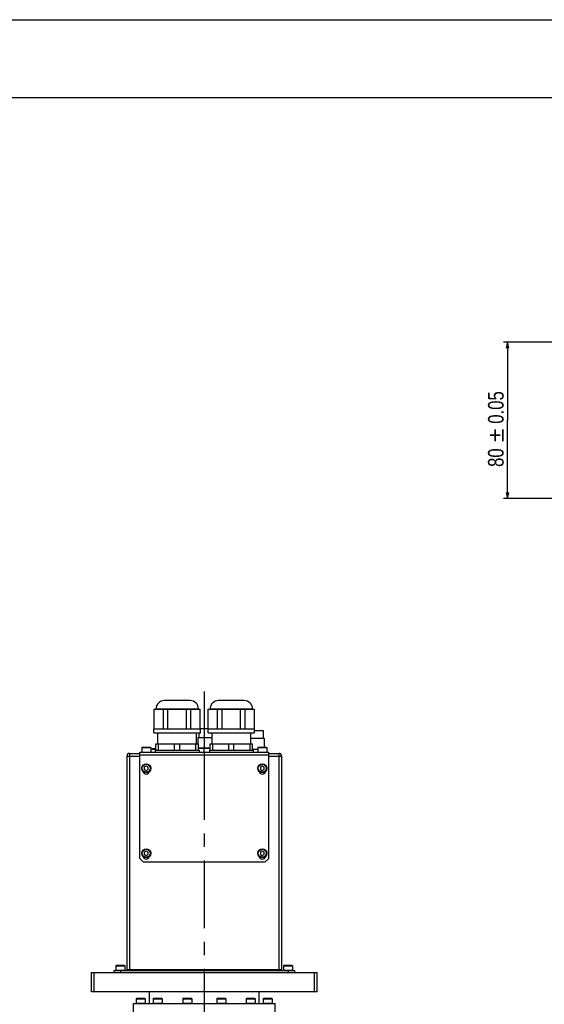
# Model space of a CAD drawing. Extents: x 0 to 2548, y 0 to 1800.
# Tile 23 of 29: x 1334 to 1740, y 1036 to 1800. Entities that reach past the tile are written whole.
import ezdxf

# ---------------------------------------------------------------- set-up
doc = ezdxf.new("R2010")
doc.units = 0
doc.header["$LTSCALE"] = 140.166667
doc.linetypes.add('CENTER', pattern=[0.6, 0.375, -0.075, 0.075, -0.075])
doc.layers.add('95_ALL_DIM', color=7, linetype='Continuous')
doc.layers.add('DEFAULT_1', color=7, linetype='CENTER')
doc.styles.get("Standard").update_dxf_attribs({"font": 'txt', "width": 0.8})
doc.dimstyles.new('DIMSTYLE_9', dxfattribs={"dimtxt": 12.121212, "dimasz": 4.545455, "dimexe": 0.18, "dimexo": 0.0625, "dimgap": 0.09, "dimtad": 1, "dimdec": 3, "dimlfac": 0.66, "dimdsep": 46, "dimtxsty": 'Standard', "dimblk": 'OPEN', "dimblk1": 'OPEN', "dimblk2": 'OPEN', "dimcen": 0.09, "dimadec": 0, "dimazin": 0, "dimtol": 1, "dimtp": 0.05, "dimtm": 0.05, "dimtfac": 1, "dimtdec": 3, "dimtofl": 0, "dimtmove": 0, "dimatfit": 3, "dimldrblk": 'OPEN', "dimfxl": 0, "dimtolj": 1, "dimarcsym": 0})

# ---------------------------------------------------------------- blocks, each defined once
blk = doc.blocks.new('_OPEN')
at = {"color": 0, "linetype": 'ByBlock'}
for p, q in [((0, 0), (-1, 0.23)), ((-1, -0.23), (0, 0)), ((-1, 0), (0, 0))]:
    blk.add_line(p, q, dxfattribs=at)
blk = doc.blocks.new('*D37')
at = {"layer": '95_ALL_DIM', "color": 2, "linetype": 'Continuous'}
for p, q in [((1889.72, 1549.65), (1708.87, 1549.65)), ((1711.9, 1549.65), (1711.9, 1489.04)), ((1711.9, 1428.44), (1711.9, 1489.04)), ((1949.57, 1428.44), (1708.87, 1428.44))]:
    blk.add_line(p, q, dxfattribs=at)
at = {"layer": '95_ALL_DIM', "color": 2, "linetype": 'Continuous', "xscale": 4.545455, "yscale": 4.545455, "zscale": 4.545455}
for p, rotation in [((1711.9, 1549.65), 90), ((1711.9, 1428.44), 270)]:
    blk.add_blockref('_OPEN', p, dxfattribs=dict(at, rotation=rotation))
at = {"layer": '95_ALL_DIM', "color": 2, "linetype": 'Continuous'}
for s, width, p in [('0.05', 0.8, (1708.87, 1486.42)), ('%%p', 1.166667, (1708.87, 1472.27)), ('80', 0.8, (1708.87, 1452.88))]:
    blk.add_text(s, height=12.121, rotation=90, dxfattribs=dict(at, width=width)).set_placement(p)

msp = doc.modelspace()

# ---------------------------------------------------------------- linework, layer by layer
at = {"color": 7, "linetype": 'Continuous'}
for p, q in [((0, 1800), (2548.4848, 1800)), ((2512.1212, 1739.3939), (90.9091, 1739.3939)), ((1465.7552, 1271.5224), (1445.7416, 1271.5224)), ((1507.7552, 1271.5224), (1487.7416, 1271.5224)), ((1437.8622, 1249.5224), (1437.8622, 1264.9934)), ((1437.8622, 1264.9934), (1473.6348, 1264.9934)), ((1439.2485, 1265.0293), (1439.2485, 1264.9934)), ((1439.2485, 1265.0293), (1472.2485, 1265.0293)), ((1445.0559, 1249.5224), (1445.0559, 1264.9934)), ((1448.5547, 1249.5224), (1448.5547, 1264.9934)), ((1462.9422, 1249.5224), (1462.9422, 1264.9934)), ((1466.441, 1249.5224), (1466.441, 1264.9934)), ((1472.2485, 1265.0293), (1472.2485, 1264.9934)), ((1473.6348, 1249.5224), (1473.6348, 1264.9934)), ((1479.8622, 1249.5224), (1479.8622, 1264.9934)), ((1479.8622, 1264.9934), (1515.6348, 1264.9934)), ((1481.2485, 1265.0293), (1481.2485, 1264.9934)), ((1481.2485, 1265.0293), (1514.2485, 1265.0293)), ((1487.0559, 1249.5224), (1487.0559, 1264.9934)), ((1490.5547, 1249.5224), (1490.5547, 1264.9934)), ((1504.9422, 1249.5224), (1504.9422, 1264.9934)), ((1508.441, 1249.5224), (1508.441, 1264.9934)), ((1514.2485, 1265.0293), (1514.2485, 1264.9934)), ((1515.6348, 1249.5224), (1515.6348, 1264.9934)), ((1437.7485, 1246.5224), (1437.7485, 1249.5224)), ((1437.7485, 1249.5224), (1473.7485, 1249.5224)), ((1437.7485, 1246.5224), (1473.7485, 1246.5224)), ((1440.7485, 1238.0224), (1440.7485, 1246.5224)), ((1470.7485, 1238.0224), (1470.7485, 1246.5224)), ((1472.4985, 1246.5224), (1472.4985, 1242.9224)), ((1473.6348, 1249.9224), (1479.8622, 1249.9224)), ((1473.7485, 1246.5224), (1473.7485, 1249.5224)), ((1479.7485, 1246.5224), (1479.7485, 1249.5224)), ((1479.7485, 1249.5224), (1515.7485, 1249.5224)), ((1479.7485, 1246.5224), (1515.7485, 1246.5224)), ((1482.7485, 1238.0224), (1482.7485, 1246.5224)), ((1512.7485, 1238.0224), (1512.7485, 1246.5224)), ((1515.7485, 1246.5224), (1515.7485, 1249.5224)), ((1515.7485, 1248.4224), (1522.4985, 1248.4224)), ((1522.4985, 1248.4224), (1522.4985, 1242.4224)), ((1439.2485, 1233.0224), (1439.2485, 1238.0224)), ((1439.2485, 1238.0224), (1472.2485, 1238.0224)), ((1441.2685, 1233.0224), (1441.2685, 1238.0224)), ((1453.7284, 1233.0224), (1453.7284, 1238.0224)), ((1457.7685, 1233.0224), (1457.7685, 1238.0224)), ((1470.2284, 1233.0224), (1470.2284, 1238.0224)), ((1471.7485, 1242.9224), (1471.7485, 1238.0224)), ((1471.7486, 1242.9224), (1482.7485, 1242.9224)), ((1472.2485, 1233.0224), (1472.2485, 1238.0224)), ((1481.2485, 1233.0224), (1481.2485, 1238.0224)), ((1481.2485, 1238.0224), (1514.2485, 1238.0224)), ((1483.2685, 1233.0224), (1483.2685, 1238.0224)), ((1495.7284, 1233.0224), (1495.7284, 1238.0224)), ((1499.7685, 1233.0224), (1499.7685, 1238.0224)), ((1512.2284, 1233.0224), (1512.2284, 1238.0224)), ((1512.7485, 1242.4224), (1523.2485, 1242.4224)), ((1514.2485, 1233.0224), (1514.2485, 1238.0224)), ((1523.2485, 1242.4224), (1523.2485, 1235.5224)), ((1418.7485, 1230.5224), (1418.7485, 1062.1224)), ((1418.7485, 1230.5224), (1426.7485, 1230.5224)), ((1426.7485, 1149.0224), (1426.7485, 1231.5224)), ((1426.7485, 1231.5224), (1526.7485, 1231.5224)), ((1428.6485, 1235.5224), (1428.2485, 1235.1224)), ((1428.2485, 1235.1224), (1428.2485, 1231.6224)), ((1428.2485, 1235.1224), (1435.2485, 1235.1224)), ((1428.2485, 1231.6224), (1435.2485, 1231.6224)), ((1428.6485, 1235.5224), (1434.8485, 1235.5224)), ((1434.8485, 1235.5224), (1435.2485, 1235.1224)), ((1435.2485, 1235.1224), (1435.2485, 1231.6224)), ((1439.2485, 1233.5224), (1435.2485, 1233.5224)), ((1436.2485, 1233.7224), (1436.2485, 1233.5224)), ((1436.2485, 1233.7224), (1439.2485, 1233.7224)), ((1439.2485, 1234.2224), (1436.7485, 1234.2224)), ((1438.7485, 1233.0224), (1438.7485, 1231.5224)), ((1438.7485, 1233.0224), (1472.7485, 1233.0224)), ((1472.2485, 1234.9224), (1481.2485, 1234.9224)), ((1472.2485, 1234.5224), (1481.2485, 1234.5224)), ((1472.7485, 1233.0224), (1472.7485, 1231.5224)), ((1476.7485, 1231.5224), (1476.7485, 1234.5224)), ((1480.7485, 1233.0224), (1480.7485, 1231.5224)), ((1480.7485, 1233.0224), (1514.7485, 1233.0224)), ((1514.2485, 1233.9224), (1518.2485, 1233.9224)), ((1514.7485, 1233.0224), (1514.7485, 1231.5224)), ((1518.6485, 1235.5224), (1518.2485, 1235.1224)), ((1518.2485, 1235.1224), (1518.2485, 1231.5224)), ((1518.2485, 1235.1224), (1525.2485, 1235.1224)), ((1518.2485, 1231.6224), (1525.2485, 1231.6224)), ((1518.6485, 1235.5224), (1524.8485, 1235.5224)), ((1524.8485, 1235.5224), (1525.2485, 1235.1224)), ((1525.2485, 1235.1224), (1525.2485, 1231.5224)), ((1526.7485, 1149.0224), (1526.7485, 1231.5224)), ((1526.7485, 1230.5224), (1534.7485, 1230.5224)), ((1534.7485, 1062.1224), (1534.7485, 1230.5224)), ((1416.7485, 1228.5224), (1416.7485, 1062.5224)), ((1416.7485, 1228.5224), (1426.7485, 1228.5224)), ((1426.7485, 1229.5224), (1526.7485, 1229.5224)), ((1526.7485, 1228.5224), (1536.7485, 1228.5224)), ((1536.7485, 1228.5224), (1536.7485, 1062.5224)), ((1431.7485, 1220.7424), (1430.2589, 1219.8824)), ((1430.2589, 1219.8824), (1430.2589, 1218.1624)), ((1430.2589, 1218.1624), (1431.7485, 1217.3024)), ((1433.238, 1219.8824), (1431.7485, 1220.7424)), ((1431.7485, 1217.3024), (1433.238, 1218.1624)), ((1433.238, 1218.1624), (1433.238, 1219.8824)), ((1521.7485, 1220.7424), (1520.2589, 1219.8824)), ((1520.2589, 1219.8824), (1520.2589, 1218.1624)), ((1520.2589, 1218.1624), (1521.7485, 1217.3024)), ((1523.238, 1219.8824), (1521.7485, 1220.7424)), ((1521.7485, 1217.3024), (1523.238, 1218.1624)), ((1523.238, 1218.1624), (1523.238, 1219.8824)), ((1431.7485, 1154.7424), (1430.2589, 1153.8824)), ((1433.238, 1153.8824), (1431.7485, 1154.7424)), ((1521.7485, 1154.7424), (1520.2589, 1153.8824)), ((1523.238, 1153.8824), (1521.7485, 1154.7424)), ((1426.7485, 1149.0224), (1429.7485, 1146.0224)), ((1430.2589, 1153.8824), (1430.2589, 1152.1624)), ((1430.2589, 1152.1624), (1431.7485, 1151.3024)), ((1431.7485, 1151.3024), (1433.238, 1152.1624)), ((1433.238, 1152.1624), (1433.238, 1153.8824)), ((1520.2589, 1153.8824), (1520.2589, 1152.1624)), ((1520.2589, 1152.1624), (1521.7485, 1151.3024)), ((1521.7485, 1151.3024), (1523.238, 1152.1624)), ((1523.238, 1152.1624), (1523.238, 1153.8824)), ((1523.7485, 1146.0224), (1526.7485, 1149.0224)), ((1523.7485, 1146.0224), (1429.7485, 1146.0224)), ((1408.6485, 1066.1224), (1408.2485, 1065.7224)), ((1408.2485, 1065.7224), (1408.2485, 1062.2224)), ((1408.2485, 1065.7224), (1415.2485, 1065.7224)), ((1408.2485, 1062.2224), (1415.2485, 1062.2224)), ((1408.6485, 1066.1224), (1414.8485, 1066.1224)), ((1414.8485, 1066.1224), (1415.2485, 1065.7224)), ((1415.2485, 1065.7224), (1415.2485, 1062.2224)), ((1536.7485, 1062.5224), (1416.7485, 1062.5224)), ((1538.6485, 1066.1224), (1538.2485, 1065.7224)), ((1538.2485, 1065.7224), (1538.2485, 1062.2224)), ((1538.2485, 1065.7224), (1545.2485, 1065.7224)), ((1538.2485, 1062.2224), (1545.2485, 1062.2224)), ((1538.6485, 1066.1224), (1544.8485, 1066.1224)), ((1544.8485, 1066.1224), (1545.2485, 1065.7224)), ((1545.2485, 1065.7224), (1545.2485, 1062.2224)), ((1389.2485, 1045.5224), (1389.2485, 1060.5224)), ((1389.2485, 1060.5224), (1564.2485, 1060.5224)), ((1391.2485, 1045.5224), (1391.2485, 1060.5224)), ((1406.7485, 1062.1224), (1406.7485, 1060.5224)), ((1406.7485, 1062.1224), (1546.7485, 1062.1224)), ((1411.7485, 1062.1224), (1411.7485, 1060.5224)), ((1541.7485, 1062.1224), (1541.7485, 1060.5224)), ((1546.7485, 1062.1224), (1546.7485, 1060.5224)), ((1562.2485, 1045.5224), (1562.2485, 1060.5224)), ((1564.2485, 1045.5224), (1564.2485, 1060.5224)), ((1564.2485, 1045.5224), (1389.2485, 1045.5224)), ((1424.3863, 1040.5224), (1423.9863, 1040.1224)), ((1423.9863, 1040.1224), (1423.9863, 1036.6224)), ((1423.9863, 1040.1224), (1430.9863, 1040.1224)), ((1424.3864, 1040.5224), (1430.5861, 1040.5224)), ((1430.5863, 1040.5224), (1430.9863, 1040.1224)), ((1430.9863, 1040.1224), (1430.9863, 1036.6224)), ((1434.2485, 1036.5224), (1434.2485, 1045.5224)), ((1437.586, 1040.5224), (1437.186, 1040.1224)), ((1437.186, 1040.1224), (1437.186, 1036.6224)), ((1437.186, 1040.1224), (1444.186, 1040.1224)), ((1437.5862, 1040.5224), (1443.7859, 1040.5224)), ((1443.786, 1040.5224), (1444.186, 1040.1224)), ((1444.186, 1040.1224), (1444.186, 1036.6224)), ((1460.4487, 1040.5224), (1460.0487, 1040.1224)), ((1460.0487, 1040.1224), (1460.0487, 1036.6224)), ((1460.0487, 1040.1224), (1467.0487, 1040.1224)), ((1460.4488, 1040.5224), (1466.6486, 1040.5224)), ((1466.6487, 1040.5224), (1467.0487, 1040.1224)), ((1467.0487, 1040.1224), (1467.0487, 1036.6224)), ((1486.8482, 1040.5224), (1486.4482, 1040.1224)), ((1486.4482, 1040.1224), (1486.4482, 1036.6224)), ((1486.4482, 1040.1224), (1493.4482, 1040.1224)), ((1486.8484, 1040.5224), (1493.0481, 1040.5224)), ((1493.0482, 1040.5224), (1493.4482, 1040.1224)), ((1493.4482, 1040.1224), (1493.4482, 1036.6224)), ((1509.7109, 1040.5224), (1509.3109, 1040.1224)), ((1509.3109, 1040.1224), (1509.3109, 1036.6224)), ((1509.3109, 1040.1224), (1516.3109, 1040.1224)), ((1509.7111, 1040.5224), (1515.9108, 1040.5224)), ((1515.9109, 1040.5224), (1516.3109, 1040.1224)), ((1516.3109, 1040.1224), (1516.3109, 1036.6224)), ((1519.2485, 1036.5224), (1519.2485, 1045.5224)), ((1522.9107, 1040.5224), (1522.5107, 1040.1224)), ((1522.5107, 1040.1224), (1522.5107, 1036.6224)), ((1522.5107, 1040.1224), (1529.5107, 1040.1224)), ((1522.9108, 1040.5224), (1529.1105, 1040.5224)), ((1529.1107, 1040.5224), (1529.5107, 1040.1224)), ((1529.5107, 1040.1224), (1529.5107, 1036.6224)), ((1421.7485, 1016.5224), (1421.7485, 1036.5224)), ((1421.7485, 1036.5224), (1531.7485, 1036.5224)), ((1423.9863, 1036.6224), (1430.9863, 1036.6224)), ((1437.186, 1036.6224), (1444.186, 1036.6224)), ((1460.0487, 1036.6224), (1467.0487, 1036.6224)), ((1486.4482, 1036.6224), (1493.4482, 1036.6224)), ((1509.3109, 1036.6224), (1516.3109, 1036.6224)), ((1522.5107, 1036.6224), (1529.5107, 1036.6224)), ((1531.7485, 1016.5224), (1531.7485, 1036.5224))]:
    msp.add_line(p, q, dxfattribs=at)
for centre, radius in [((1431.7485, 1219.0224), 3.5), ((1431.7485, 1219.0224), 3.1), ((1521.7485, 1219.0224), 3.5), ((1521.7485, 1219.0224), 3.1), ((1431.7485, 1153.0224), 3.5), ((1431.7485, 1153.0224), 3.1), ((1521.7485, 1153.0224), 3.5), ((1521.7485, 1153.0224), 3.1)]:
    msp.add_circle(centre, radius, dxfattribs=at)
for centre, radius, start, end in [((1445.7416, 1265.0293), 6.4931, 90, 180), ((1465.7553, 1265.0293), 6.4931, 0, 90), ((1487.7416, 1265.0293), 6.4931, 90, 180), ((1507.7553, 1265.0293), 6.4931, 0, 90), ((1418.7485, 1228.5224), 2, 90, 180), ((1428.3485, 1231.6224), 0.1, 180, 270), ((1435.1485, 1231.6224), 0.1, 270, 0), ((1436.7485, 1233.7224), 0.5, 90, 180), ((1518.3485, 1231.6224), 0.1, 180, 270), ((1525.1485, 1231.6224), 0.1, 270, 0), ((1534.7485, 1228.5224), 2, 0, 90), ((1431.7485, 1217.0224), 2.5, 191.5574259, 348.4439902), ((1521.7485, 1217.0224), 2.5, 191.5574259, 348.4439902), ((1431.7485, 1151.0224), 2.5, 191.5574259, 348.4439902), ((1521.7485, 1151.0224), 2.5, 191.5574259, 348.4439902), ((1408.3485, 1062.2224), 0.1, 180, 270), ((1415.1485, 1062.2224), 0.1, 270, 0), ((1416.3485, 1062.5224), 0.4, 271.8749983, 0), ((1537.1485, 1062.5224), 0.4, 180, 270), ((1538.3485, 1062.2224), 0.1, 180, 270), ((1545.1485, 1062.2224), 0.1, 270, 0), ((1424.0863, 1036.6224), 0.1, 180, 270), ((1430.8863, 1036.6224), 0.1, 270, 0), ((1437.286, 1036.6224), 0.1, 180, 270), ((1444.086, 1036.6224), 0.1, 270, 0), ((1460.1487, 1036.6224), 0.1, 180, 270), ((1466.9487, 1036.6224), 0.1, 270, 0), ((1486.5482, 1036.6224), 0.1, 180, 270), ((1493.3482, 1036.6224), 0.1, 270, 0), ((1509.4109, 1036.6224), 0.1, 180, 270), ((1516.2109, 1036.6224), 0.1, 270, 0), ((1522.6107, 1036.6224), 0.1, 180, 270), ((1529.4107, 1036.6224), 0.1, 270, 0)]:
    msp.add_arc(centre, radius, start, end, dxfattribs=at)
at = {"layer": 'DEFAULT_1', "color": 7, "linetype": 'CENTER'}
for p, q in [((1476.7485, 1278.6189), (1476.7485, 1234.5224)), ((1476.7485, 1231.5224), (1476.7485, 918.5224))]:
    msp.add_line(p, q, dxfattribs=at)

# ---------------------------------------------------------------- dimensions: what is measured, and where the dimension line sits
at = {"layer": '95_ALL_DIM', "color": 2, "linetype": 'Continuous'}
dim = msp.add_linear_dim(base=(1711.9028, 1549.6483), p1=(1949.5707, 1428.4362), p2=(1889.7222, 1549.6483), angle=90, dimstyle='DIMSTYLE_9', dxfattribs=at)
dim.commit()
dim.dimension.update_dxf_attribs({"geometry": '*D37', "text_midpoint": (1702.8119, 1489.0422), "dimtype": 160})

doc.saveas('drawing.dxf')
